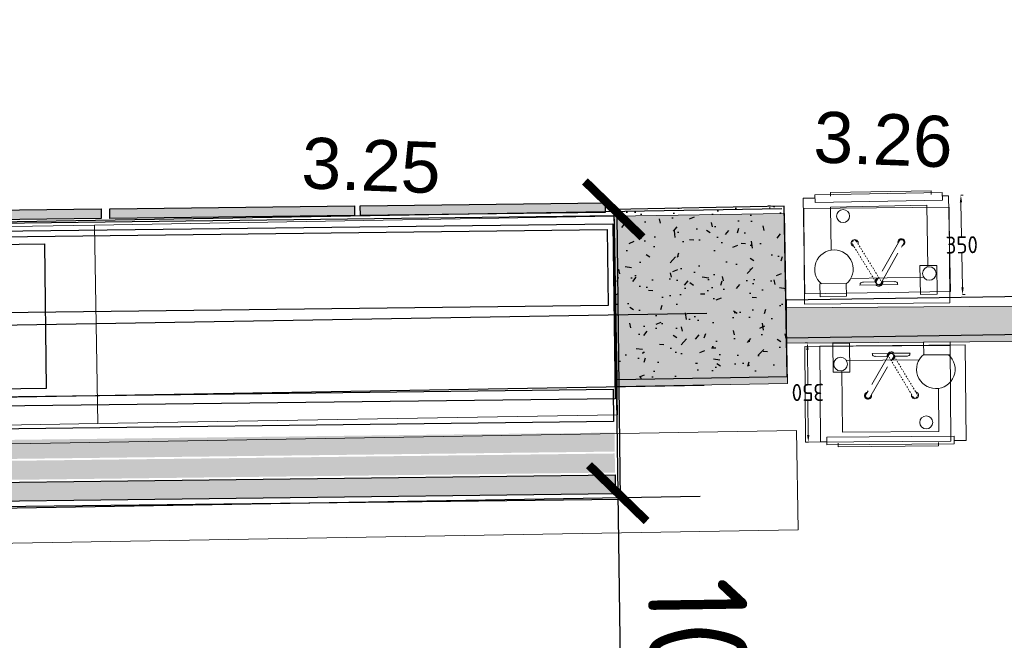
# Model space of a CAD drawing. Header units: millimetres. Extents: x 119024465 to 119292677, y 483022511 to 483148062.
# Tile 69 of 162: x 119092904 to 119096372, y 483057275 to 483059462. Entities that reach past the tile are written whole.
import ezdxf

# ---------------------------------------------------------------- set-up
doc = ezdxf.new("R2010")
doc.units = ezdxf.units.MM
doc.header["$LTSCALE"] = 100
doc.linetypes.add('PHANTOM', pattern=[2.5, 1.25, -0.25, 0.25, -0.25, 0.25, -0.25])
doc.linetypes.add('SMALLDASH', pattern=[0.1, 0.05, -0.05])
doc.layers.get('0').update_dxf_attribs({"linetype": 'CONTINUOUS'})
doc.layers.get('Defpoints').update_dxf_attribs({"linetype": 'CONTINUOUS'})
for name, color, linetype in [('200', 2, 'CONTINUOUS'), ('200-2D', 1, 'CONTINUOUS'), ('200-3D', 1, 'CONTINUOUS'), ('2001', 4, 'CONTINUOUS'), ('202', 2, 'PHANTOM'), ('204', 1, 'CONTINUOUS'), ('204 tekst fdstp', 255, 'CONTINUOUS'), ('28 Hoofddraagconstrunctie.CONSTRUCTEUR', 7, 'CONTINUOUS'), ('28 Hoofddraagconstrunctie.CONSTRUCTEUR Doorsnede-arcering', 7, 'CONTINUOUS'), ('510', 2, 'CONTINUOUS'), ('AL22----_ARC', 8, 'CONTINUOUS'), ('AL28----', 4, 'CONTINUOUS'), ('AL28----_ARC', 8, 'CONTINUOUS'), ('New_0', 7, 'CONTINUOUS'), ('New_22 Binnenwanden', 7, 'CONTINUOUS'), ('New_22 Binnenwanden Deuren', 7, 'CONTINUOUS'), ('New_22 Binnenwanden Doorsnede-arcering', 7, 'CONTINUOUS'), ('New_82 Losse inrichting.LOSSE INRICHTING', 7, 'CONTINUOUS'), ('Overlap', 8, 'CONTINUOUS')]:
    doc.layers.add(name, color=color, linetype=linetype)
doc.styles.add('GENERATED_STYLE_1', font='arial.ttf')
doc.styles.get("Standard").update_dxf_attribs({"font": 'ISOCP.SHX'})
doc.dimstyles.new('PS 1-100', dxfattribs={"dimtxt": 350, "dimasz": 200, "dimexe": 1, "dimexo": 1, "dimgap": 100, "dimtad": 1, "dimdec": 0, "dimzin": 12, "dimdsep": 46, "dimtxsty": 'Standard', "dimblk": 'ARCHTICK', "dimcen": 0.09, "dimclrt": 2, "dimadec": 0, "dimazin": 0, "dimtfac": 1, "dimtdec": 0, "dimtofl": 0, "dimtmove": 0, "dimatfit": 3, "dimfxl": 1, "dimtolj": 1, "dimtzin": 0, "dimarcsym": 0})
doc.dimstyles.get("Standard").update_dxf_attribs({"dimtxt": 0.18, "dimasz": 0.18, "dimexe": 0.18, "dimexo": 0.0625, "dimgap": 0.09, "dimtad": 0, "dimtih": 1, "dimtoh": 1, "dimdec": 4, "dimzin": 0, "dimdsep": 46, "dimtxsty": 'Standard', "dimcen": 0.09, "dimadec": 0, "dimazin": 0, "dimtfac": 1, "dimtdec": 4, "dimtofl": 0, "dimtmove": 0, "dimatfit": 3, "dimfxl": 1, "dimtolj": 1, "dimtzin": 0, "dimarcsym": 0})
pattern_1 = [(360, (-50933.2931881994, 997.1020196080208), (9.992007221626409e-16, 6.985), [5.079999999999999, -1.905]), (90, (-50933.2931881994, 997.1020196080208), (-6.985, 1.443289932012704e-15), [5.079999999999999, -1.905])]

# ---------------------------------------------------------------- blocks, each defined once
blk = doc.blocks.new('600x600')
at = {"layer": 'AL28----_ARC'}
h = blk.add_hatch(dxfattribs=at)
h.set_pattern_fill('AR-CONC', color=256, style=0)
h.set_pattern_definition([(49.99999999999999, (-54450.71053606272, -52812.25792324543), (182.184668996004, -15.93908553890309), [19.05, -209.55]), (355, (-54450.71053606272, -52812.25792324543), (-35.24282597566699, 191.05664288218), [15.24, -167.64]), (100.451, (-54435.52853606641, -52813.58617329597), (146.9425016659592, 175.1166878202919), [16.19, -178.09]), (46.18420000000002, (-54450.71053606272, -52761.45792329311), (271.0790408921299, -42.04232793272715), [28.57499999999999, -314.3249999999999]), (96.63559999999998, (-54428.12063606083, -52764.96142327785), (237.4042344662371, 247.4255558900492), [24.28499999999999, -267.1349999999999]), (351.1840000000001, (-54450.71053606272, -52761.45792329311), (237.4046058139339, 247.4251178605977), [22.86, -251.46]), (21, (-54425.31053607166, -52774.15792328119), (151.6148798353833, -102.2655185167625), [19.05, -209.55]), (326.0000000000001, (-54425.31053607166, -52774.15792328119), (61.80202834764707, 184.1879661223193), [15.24, -167.64]), (71.4514, (-54412.67603605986, -52782.68002325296), (213.4164907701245, 81.92285771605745), [16.19, -178.09]), (37.50000000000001, (-54450.71053606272, -52812.25792324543), (3.088603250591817, 84.55503887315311), [0, -165.608, 0, -170.18, 0, -168.275]), (7.499999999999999, (-54450.71053606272, -52812.25792324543), (66.81966251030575, 100.1805748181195), [0, -97.02799999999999, 0, -161.798, 0, -64.135]), (327.5, (-54507.35253606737, -52812.25792324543), (135.5905951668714, -5.728743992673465), [0, -63.5, 0, -198.12, 0, -262.89]), (317.5, (-54532.75253605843, -52812.25792324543), (148.129181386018, 25.42649103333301), [0, -82.55, 0, -131.572, 0, -186.69])])
h.paths.add_polyline_path([(-300, -300), (300, -300), (300, 300), (-300, 300)])
at = {"layer": 'AL28----'}
blk.add_lwpolyline([(-300, -300), (300, -300), (300, 300), (-300, 300)], close=True, dxfattribs=at)
blk = doc.blocks.new('_ArchTick')
at = {"color": 0, "linetype": 'ByBlock', "const_width": 0.15}
blk.add_lwpolyline([(-0.5, -0.5), (0.5, 0.5)], dxfattribs=at)
blk = doc.blocks.new('*D255')
at = {"layer": '200-3D', "color": 0, "lineweight": -2, "transparency": 16777216}
for p, q in [((119094996.2689631, 483058793.7402517), (119095010.6144854, 483057793.8431541)), ((119095010.6144854, 483057793.8431541), (119095027.9047934, 483056588.6915892))]:
    blk.add_line(p, q, dxfattribs=at)
at = {"layer": 'Defpoints', "color": 0, "transparency": 16777216}
for p in [(119094996.268963, 483058793.7402516), (119095010.6144854, 483057793.843154), (119095010.6144854, 483057793.843154)]:
    blk.add_point(p, dxfattribs=at)
at = {"layer": '200-3D', "color": 0, "lineweight": -2, "transparency": 16777216, "xscale": 200, "yscale": 200, "zscale": 200}
for p, rotation in [((119094996.2689631, 483058793.7402517), 90.82196608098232), ((119095010.6144854, 483057793.8431541), 270.8219660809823)]:
    blk.add_blockref('_ArchTick', p, dxfattribs=dict(at, rotation=rotation))
at = {"layer": '200-3D', "color": 2, "transparency": 16777216, "insert": (119095295.6658935, 483057095.2226804), "char_height": 350, "attachment_point": 5, "rotation": 270.82196608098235}
blk.add_mtext('\\A1;1000', dxfattribs=at)
blk = doc.blocks.new('koeling achterdeuren')
at = {"layer": 'AL28----_ARC'}
h = blk.add_hatch(dxfattribs=at)
h.set_pattern_fill('ANGLE', color=4, angle=2.172100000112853)
h.set_pattern_definition(pattern_1)
h.paths.add_polyline_path([(-254.6299648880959, 58.82689207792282), (607.6956062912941, 58.82689207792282), (607.6956062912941, 25.29854208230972), (-254.6299648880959, 25.29854208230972)])
h.paths.add_polyline_path([(637.8967405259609, 58.82689201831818), (1500.222311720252, 58.82689201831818), (1500.222311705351, 25.29854202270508), (637.8967405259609, 25.29854202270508)])
h.paths.add_polyline_path([(1520.356401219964, 58.82689207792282), (2382.681972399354, 58.82689207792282), (2382.681972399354, 25.29854208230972), (1520.356401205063, 25.29854208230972)])
h = blk.add_hatch(dxfattribs=at)
h.set_pattern_fill('ANGLE', color=4, angle=2.172100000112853)
h.set_pattern_definition([(360, (-50933.2931881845, 1146.282760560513), (9.992007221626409e-16, 6.985), [5.079999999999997, -1.904999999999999]), (90, (-50933.2931881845, 1146.282760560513), (-6.985, 1.443289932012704e-15), [5.079999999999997, -1.904999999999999])])
h.paths.add_polyline_path([(-264.6899598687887, -750.9473487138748), (2406.171743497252, -750.9473487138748), (2406.171743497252, -818.0073948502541), (-264.6899598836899, -818.0073947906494)])
h = blk.add_hatch(dxfattribs=at)
h.set_pattern_fill('ANGLE', color=4, angle=2.172100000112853)
h.set_pattern_definition([(360, (-50933.2931881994, 1072.515705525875), (9.992007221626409e-16, 6.985), [5.079999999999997, -1.904999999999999]), (90, (-50933.2931881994, 1072.515705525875), (-6.985, 1.443289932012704e-15), [5.079999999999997, -1.904999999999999])])
h.paths.add_polyline_path([(-264.6899598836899, -824.7144036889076), (2406.171743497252, -824.7144037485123), (2406.171743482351, -891.7744498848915), (-264.6899598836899, -891.7744498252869)])
h = blk.add_hatch(dxfattribs=at)
h.set_pattern_fill('ANGLE', color=4, angle=2.172100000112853)
h.set_pattern_definition(pattern_1)
h.paths.add_polyline_path([(-264.6899598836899, -900.1280896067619), (2406.171743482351, -900.1280896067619), (2406.17174346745, -967.1881357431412), (-264.689959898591, -967.1881357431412)])
at = {"layer": '200-2D'}
for p, q in [((-276.6886365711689, 13.40397691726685), (2423.311363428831, 13.40397691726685)), ((-276.6886365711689, -986.5960230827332), (-276.6886365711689, 13.40397691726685)), ((2423.311363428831, 13.40397691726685), (2423.311363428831, -986.5960230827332)), ((2423.311363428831, -986.5960230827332), (-276.6886365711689, -986.5960230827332))]:
    blk.add_line(p, q, dxfattribs=at)
for points in [[(-254.6299648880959, 58.82689207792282), (607.6956062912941, 58.82689207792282), (607.6956062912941, 25.29854208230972), (-254.6299648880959, 25.29854208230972)], [(637.8967405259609, 58.82689201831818), (1500.222311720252, 58.82689201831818), (1500.222311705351, 25.29854202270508), (637.8967405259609, 25.29854202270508)], [(1520.356401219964, 58.82689207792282), (2382.681972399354, 58.82689207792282), (2382.681972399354, 25.29854208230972), (1520.356401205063, 25.29854208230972)], [(-264.6899598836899, -14.93681621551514), (2409.52742511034, -14.93681621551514), (2409.52742511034, -631.8879041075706), (-264.689959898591, -631.8879041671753)], [(-237.8445071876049, -35.05449545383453), (2389.393335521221, -35.05449539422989), (2389.393335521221, -303.2946809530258), (-237.8445071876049, -303.2946809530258)], [(-221.073149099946, -61.87918335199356), (406.3829099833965, -61.87918335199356), (406.3829099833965, -571.5348664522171), (-221.073149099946, -571.5348664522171)], [(-264.6899599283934, -598.3595539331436), (2402.816061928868, -598.3595539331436), (2402.816061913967, -712.3619680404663), (-264.6899599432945, -712.3619679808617)], [(-264.6899598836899, -900.1280896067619), (2406.171743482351, -900.1280896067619), (2406.17174346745, -967.1881357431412), (-264.689959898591, -967.1881357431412)]]:
    blk.add_lwpolyline(points, close=True, dxfattribs=at)
blk = doc.blocks.new('*D381')
at = {"layer": '204', "color": 0, "linetype": 'Continuous', "lineweight": 0, "transparency": 16777216}
for p, q in [((46552.87909422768, 18476.2400507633), (46544.27090237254, 18476.2400507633)), ((46552.87909422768, 18126.2400507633), (46544.27090237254, 18126.2400507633))]:
    blk.add_line(p, q, dxfattribs=at)
at = {"layer": '204', "color": 1, "linetype": 'Continuous', "lineweight": 0, "transparency": 16777216}
for p, q in [((46544.45090237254, 18451.2400507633), (46544.45090237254, 18331.3300507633)), ((46544.45090237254, 18151.2400507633), (46544.45090237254, 18271.1500507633))]:
    blk.add_line(p, q, dxfattribs=at)
for points in [[(46540.28423570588, 18451.2400507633), (46548.6175690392, 18451.2400507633), (46544.45090237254, 18476.2400507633)], [(46540.28423570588, 18151.2400507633), (46548.6175690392, 18151.2400507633), (46544.45090237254, 18126.2400507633)]]:
    blk.add_solid(points, dxfattribs=at)
at = {"layer": 'Defpoints', "color": 0, "linetype": 'Continuous', "lineweight": 0, "transparency": 16777216}
for p in [(46544.45090237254, 18476.2400507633), (46552.94159422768, 18476.2400507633), (46552.94159422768, 18126.2400507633)]:
    blk.add_point(p, dxfattribs=at)
at = {"layer": '204', "color": 7, "linetype": 'Continuous', "lineweight": 0, "transparency": 16777216, "insert": (46544.45090237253, 18301.24005076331), "char_height": 60, "attachment_point": 5}
blk.add_mtext('\\A1;350', dxfattribs=at)
blk = doc.blocks.new('Kubus 23[3]_1', base_point=(-12575.71394963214, 31569.60179414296))
at = {"layer": 'New_82 Losse inrichting.LOSSE INRICHTING', "color": 2, "linetype": 'Continuous', "lineweight": 0, "flags": 128}
blk.add_lwpolyline([(-11740.41987499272, 32316.5347287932), (-12614.10305935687, 32268.54834163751), (-12575.71394963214, 31569.60179414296), (-11702.03076526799, 31617.58818129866)], close=True, dxfattribs=at)
blk = doc.blocks.new('D1 24[4]_1')
at = {"layer": 'New_22 Binnenwanden Doorsnede-arcering', "linetype": 'Continuous', "lineweight": 0, "true_color": 0x000000}
for points in [[(-6648.245150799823, 32237.41247626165), (-6715.176891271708, 32234.3888828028), (-6709.535858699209, 32109.51623266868), (-6642.604118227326, 32112.53982612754)], [(-7675.550680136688, 32065.87720468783), (-7608.618939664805, 32068.90079814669), (-7614.259972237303, 32193.7734482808), (-7681.191712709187, 32190.74985482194)]]:
    blk.add_hatch(color=18, dxfattribs=at).paths.add_polyline_path(points)
at = {"layer": 'New_22 Binnenwanden Deuren', "color": 1, "linetype": 'Continuous', "lineweight": 0}
for p, q in [((-6715.176891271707, 32234.3888828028), (-6755.792325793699, 33133.4719637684)), ((-6648.245150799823, 32237.41247626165), (-6715.176891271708, 32234.3888828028)), ((-6715.176891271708, 32234.3888828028), (-6709.535858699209, 32109.51623266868)), ((-6642.604118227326, 32112.53982612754), (-6648.245150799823, 32237.41247626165)), ((-7614.259972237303, 32193.7734482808), (-7681.191712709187, 32190.74985482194)), ((-7681.191712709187, 32190.74985482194), (-7675.550680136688, 32065.87720468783)), ((-7608.618939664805, 32068.90079814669), (-7614.259972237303, 32193.7734482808)), ((-6709.535858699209, 32109.51623266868), (-6642.604118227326, 32112.53982612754)), ((-7675.550680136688, 32065.87720468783), (-7608.618939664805, 32068.90079814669))]:
    blk.add_line(p, q, dxfattribs=at)
at = {"layer": 'New_22 Binnenwanden Deuren', "color": 2, "linetype": 'Continuous', "lineweight": 0}
for p, q in [((-6642.604118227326, 32112.53982612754), (-6648.245150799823, 32237.41247626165)), ((-6642.604118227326, 32112.53982612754), (-6648.245150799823, 32237.41247626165)), ((-7675.550680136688, 32065.87720468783), (-7681.191712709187, 32190.74985482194)), ((-7675.550680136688, 32065.87720468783), (-7681.191712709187, 32190.74985482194))]:
    blk.add_line(p, q, dxfattribs=at)
at = {"layer": 'New_22 Binnenwanden Deuren', "color": 9, "linetype": 'Continuous', "lineweight": 0}
blk.add_arc((-6715.176891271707, 32234.3888828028), 899.9999999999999, 92.5865373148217, 182.5865373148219, dxfattribs=at)
blk = doc.blocks.new('Wall_2_1', base_point=(-9292.414765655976, 32055.40026702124))
at = {"layer": 'New_22 Binnenwanden Doorsnede-arcering', "linetype": 'Continuous', "lineweight": 0, "true_color": 0x000000}
for points in [[(-6648.245159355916, 32237.41246566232), (-6642.60411128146, 32112.53984403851), (-6587.222298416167, 32115.04166342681), (-6592.863346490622, 32239.9143254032)], [(-9295.235281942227, 32117.83660393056), (-9289.59423386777, 31992.96394195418), (-7675.550695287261, 32065.87721413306), (-7681.191703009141, 32190.74983575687)]]:
    blk.add_hatch(color=18, dxfattribs=at).paths.add_polyline_path(points)
at = {"layer": 'New_22 Binnenwanden', "color": 2, "linetype": 'Continuous', "lineweight": 0}
for p, q in [((-6642.604118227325, 32112.53982612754), (-6648.245150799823, 32237.41247626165)), ((-7675.550680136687, 32065.87720468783), (-7681.191712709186, 32190.74985482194))]:
    blk.add_line(p, q, dxfattribs=at)
at = {"layer": 'New_22 Binnenwanden', "color": 2, "linetype": 'Continuous', "lineweight": 0, "flags": 128}
for points in [[(-6592.863330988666, 32239.91431032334), (-6648.245147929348, 32237.41247639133)], [(-6587.222298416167, 32115.04166018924), (-6592.863330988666, 32239.91431032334)], [(-7681.191720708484, 32190.74985446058), (-9295.235281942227, 32117.83659208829)], [(-9295.235281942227, 32117.83659208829), (-9289.594249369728, 31992.96394195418)], [(-6642.604115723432, 32112.53982624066), (-6587.222298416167, 32115.04166018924)], [(-9289.594249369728, 31992.96394195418), (-7675.55068668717, 32065.87720439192)]]:
    blk.add_lwpolyline(points, dxfattribs=at)
at = {"layer": 'New_22 Binnenwanden Deuren', "color": 9, "linetype": 'Continuous', "lineweight": 0}
blk.add_blockref('D1 24[4]_1', (0, 0), dxfattribs=at)
blk = doc.blocks.new('Column_8_1', base_point=(-9597.172904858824, 32133.79878483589))
at = {"layer": '28 Hoofddraagconstrunctie.CONSTRUCTEUR Doorsnede-arcering', "linetype": 'Continuous', "lineweight": 0, "true_color": 0x415994}
blk.add_hatch(color=165, dxfattribs=at).paths.add_polyline_path([(-9880.268949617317, 31817.79778888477), (-9281.171908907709, 31850.70274007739), (-9314.076860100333, 32449.79978078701), (-9913.173900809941, 32416.89482959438)])
at = {"layer": '28 Hoofddraagconstrunctie.CONSTRUCTEUR', "color": 3, "linetype": 'Continuous', "lineweight": 0, "flags": 128}
blk.add_lwpolyline([(-9880.268949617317, 31817.79778888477), (-9281.171908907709, 31850.70274007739), (-9314.076860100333, 32449.79978078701), (-9913.173900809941, 32416.89482959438)], close=True, dxfattribs=at)
blk = doc.blocks.new('Kubus 23[18]_1', base_point=(-26350.10249462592, 30396.06691309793))
at = {"layer": 'New_82 Losse inrichting.LOSSE INRICHTING', "color": 2, "linetype": 'Continuous', "lineweight": 0, "flags": 128}
blk.add_lwpolyline([(-9243.109645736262, 31686.18305827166), (-26369.29704948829, 30745.5401868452), (-26350.10249462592, 30396.06691309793), (-9223.9150908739, 31336.70978452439)], close=True, dxfattribs=at)
blk = doc.blocks.new('Kubus 23[84]_1', base_point=(-11702.03076603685, 31617.58818272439))
at = {"layer": 'New_82 Losse inrichting.LOSSE INRICHTING', "color": 2, "linetype": 'Continuous', "lineweight": 0, "flags": 128}
blk.add_lwpolyline([(-9913.173900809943, 32416.89482959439), (-11740.41987507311, 32316.53473025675), (-11702.03076603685, 31617.58818272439), (-9874.784791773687, 31717.94828206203)], close=True, dxfattribs=at)
blk = doc.blocks.new('Kubus 23[85]_1', base_point=(-11702.03076603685, 31617.58818272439))
at = {"layer": 'New_82 Losse inrichting.LOSSE INRICHTING', "color": 2, "linetype": 'Continuous', "lineweight": 0, "flags": 128}
blk.add_lwpolyline([(-9913.173900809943, 32416.89482959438), (-11740.41987507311, 32316.53473025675), (-11702.03076603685, 31617.58818272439), (-9874.78479177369, 31717.94828206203)], close=True, dxfattribs=at)
blk = doc.blocks.new('Kubus 23[86]_1', base_point=(-11702.03076603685, 31617.58818272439))
at = {"layer": 'New_82 Losse inrichting.LOSSE INRICHTING', "color": 2, "linetype": 'Continuous', "lineweight": 0, "flags": 128}
blk.add_lwpolyline([(-9913.173900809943, 32416.89482959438), (-11740.41987507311, 32316.53473025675), (-11702.03076603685, 31617.58818272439), (-9874.78479177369, 31717.94828206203)], close=True, dxfattribs=at)
blk = doc.blocks.new('Kubus 23[87]_1', base_point=(-11702.03076603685, 31617.58818272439))
at = {"layer": 'New_82 Losse inrichting.LOSSE INRICHTING', "color": 2, "linetype": 'Continuous', "lineweight": 0, "flags": 128}
blk.add_lwpolyline([(-9913.173900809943, 32416.89482959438), (-11740.41987507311, 32316.53473025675), (-11702.03076603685, 31617.58818272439), (-9874.78479177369, 31717.94828206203)], close=True, dxfattribs=at)
blk = doc.blocks.new('Kubus 23[88]_1', base_point=(-11702.03076603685, 31617.58818272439))
at = {"layer": 'New_82 Losse inrichting.LOSSE INRICHTING', "color": 2, "linetype": 'Continuous', "lineweight": 0, "flags": 128}
blk.add_lwpolyline([(-9913.173900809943, 32416.89482959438), (-11740.41987507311, 32316.53473025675), (-11702.03076603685, 31617.58818272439), (-9874.78479177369, 31717.94828206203)], close=True, dxfattribs=at)
blk = doc.blocks.new('Kubus 24[147]_1', base_point=(-9246.988334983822, 32469.99686959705))
at = {"layer": 'New_82 Losse inrichting.LOSSE INRICHTING', "color": 2, "linetype": 'Continuous', "lineweight": 0, "flags": 128}
blk.add_lwpolyline([(-8720.289136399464, 32156.32212057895), (-8735.502964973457, 32493.10285501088), (-9246.988334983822, 32469.99686959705), (-9231.774506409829, 32133.21613516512)], close=True, dxfattribs=at)
blk = doc.blocks.new('Kubus 24[148]_1', base_point=(-9225.005267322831, 31983.36895500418))
at = {"layer": 'New_82 Losse inrichting.LOSSE INRICHTING', "color": 2, "linetype": 'Continuous', "lineweight": 0, "flags": 128}
blk.add_lwpolyline([(-8698.306068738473, 31669.69420598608), (-8713.519897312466, 32006.47494041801), (-9225.005267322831, 31983.36895500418), (-9209.79143874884, 31646.58822057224)], close=True, dxfattribs=at)
blk = doc.blocks.new('haccphandenwasbak')
at = {"layer": '200', "lineweight": 0}
for p, q in [((190.1248848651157, -66.37225287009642), (134.3479262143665, -66.37225287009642)), ((186.8841438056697, -55.96601243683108), (146.8603868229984, -55.96601243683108)), ((267.2153964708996, -66.37225287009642), (211.438437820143, -66.37225287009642)), ((254.7029358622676, -55.96601243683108), (214.8095729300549, -55.96601243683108))]:
    blk.add_line(p, q, dxfattribs=at)
for centre, radius, start, end in [((118.5547392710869, 82.09816293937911), 12.43200310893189, 344.1662192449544, 257.0862333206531), ((283.1488726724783, 82.09816293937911), 12.43200310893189, 282.913766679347, 195.8337807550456), ((200.9411554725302, -56.76238973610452), 14.07955232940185, 96.83700639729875, 176.7574662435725), ((200.781661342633, -57.17079054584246), 14.07955232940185, 220.8085627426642, 319.1914372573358), ((200.9411554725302, -56.76238973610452), 14.07955232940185, 334.2825390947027, 21.91054103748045)]:
    blk.add_arc(centre, radius, start, end, dxfattribs=at)
at = {"layer": '200-2D', "linetype": 'Continuous', "lineweight": 0}
for points in [[(35.37729609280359, 58.85494358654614), (35.37729609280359, 210.6861268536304), (374.9988106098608, 210.6861268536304), (374.9988106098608, -6.029628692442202)], [(358.8462448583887, -42.42007947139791), (102.6466346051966, -42.42007947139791)]]:
    blk.add_lwpolyline(points, dxfattribs=at)
for points in [[(346.6967977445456, -1.414053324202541), (406.1307607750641, -1.414053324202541), (406.1307607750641, -103.2222006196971), (346.6967977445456, -103.2222006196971)], [(-7.075723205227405, -59.38806782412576), (86.32012729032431, -59.38806782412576), (86.32012729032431, -104.6362539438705), (-7.075723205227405, -104.6362539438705)]]:
    blk.add_lwpolyline(points, close=True, dxfattribs=at)
for centre, radius in [((79.24484406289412, 178.1639862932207), 23.02775162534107), ((379.2441565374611, -29.69403391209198), 24.04219283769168)]:
    blk.add_circle(centre, radius, dxfattribs=at)
blk.add_arc((43.86754797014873, -8.484102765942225), 67.87217059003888, 308.7173122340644, 228.5901700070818, dxfattribs=at)
at = {"layer": '202', "linetype": 'SMALLDASH', "lineweight": 0}
blk.add_lwpolyline([(195.1076035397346, -64.02114632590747), (109.4709351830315, 80.6313936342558, -0.6814660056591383), (124.2095922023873, 89.35691952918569), (209.8462605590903, -55.29562043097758, -0.6814660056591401)], format="xyb", close=True, dxfattribs=at)
at = {"layer": '202', "lineweight": 0}
blk.add_lwpolyline([(206.5960084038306, -64.02114632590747), (292.2326767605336, 80.6313936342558, 0.6814660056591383), (277.4940197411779, 89.35691952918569), (191.8573513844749, -55.29562043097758, 0.6814660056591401)], format="xyb", close=True, dxfattribs=at)
at = {"layer": '204', "lineweight": 0}
for p, q in [((188.762768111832, -55.96601243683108), (186.7537497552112, -55.96601243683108)), ((211.438437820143, -66.37225287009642), (190.1248848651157, -66.37225287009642)), ((214.8095729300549, -55.96601243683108), (212.8005545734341, -55.96601243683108))]:
    blk.add_line(p, q, dxfattribs=at)
at = {"layer": '204', "linetype": 'Continuous', "lineweight": 0}
blk.add_lwpolyline([(430.1874277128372, 243.2080502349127), (452.334150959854, 243.2080502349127), (452.334150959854, -93.91650919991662), (-60.16828600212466, -93.91650919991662), (-60.16828600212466, 243.2080502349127), (-18.39635236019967, 243.2080502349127)], dxfattribs=at)
at = {"layer": '204', "lineweight": 0}
for centre, radius, start, end in [((121.2448965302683, -61.16913265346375), 14.09829233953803, 338.3423238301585, 1.635169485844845), ((144.4283758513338, -67.14566691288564), 11.10560536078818, 77.56168930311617, 144.9438099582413), ((132.8603146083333, -54.46296789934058), 14.08052431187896, 352.5004847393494, 353.872209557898), ((200.9411554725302, -56.76238973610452), 12.07912599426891, 104.5261626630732, 198.9938687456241), ((200.9411554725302, -56.76238973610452), 12.07912599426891, 279.7536786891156, 14.22138477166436), ((268.7030080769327, -54.46296789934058), 14.08052431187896, 186.127790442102, 187.4995152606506), ((257.1349468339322, -67.14566691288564), 11.10560536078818, 35.05619004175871, 102.4383106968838), ((280.3184261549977, -61.16913265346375), 14.09829233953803, 178.3648305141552, 201.6576761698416)]:
    blk.add_arc(centre, radius, start, end, dxfattribs=at)
at = {"layer": '510', "linetype": 'Continuous', "lineweight": 0}
blk.add_lwpolyline([(-18.39635236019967, 254.5202596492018), (430.1874277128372, 254.5202596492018), (430.1874277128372, 227.6541152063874), (-18.39635236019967, 227.6541152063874)], close=True, dxfattribs=at)
blk.add_lwpolyline([(36.79226474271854, 248.864046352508), (36.79226474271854, 261.590091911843), (390.5647856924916, 261.590091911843), (390.5647856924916, 248.864046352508)], dxfattribs=at)
at = {"layer": '204', "linetype": 'Continuous', "lineweight": 0}
dim = blk.add_linear_dim(base=(495.2812653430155, 243.9499099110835), p1=(503.7719571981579, -106.0500900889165), p2=(503.7719571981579, 243.9499099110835), angle=90, dimstyle='Standard', override={"dimtxt": 60, "dimasz": 25, "dimdec": 0, "dimdsep": 0, "dimclrd": 1, "dimclrt": 7, "dimtdec": 0, "dimtfillclr": 1, "dimlwd": 0, "dimlwe": 0}, dxfattribs=at)
dim.commit()
dim.dimension.update_dxf_attribs({"geometry": '*D381', "text_midpoint": (495.2812653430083, 68.9499099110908), "insert": (-46049.16963702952, -18232.29014085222)})

msp = doc.modelspace()

# ---------------------------------------------------------------- linework, layer by layer
at = {"layer": '200-3D'}
for p, q in [((119078483.9697312, 483058140.7951794), (119095324.6764427, 483058427.9036492)), ((119078474.3569645, 483057887.3505495), (119095315.063676, 483058174.4590194)), ((119078459.5137892, 483057496.0040013), (119095300.2205008, 483057783.1124712))]:
    msp.add_line(p, q, dxfattribs=at)
at = {"layer": '2001'}
msp.add_lwpolyline([(119095605.212494, 483058474.6836243), (119097295.6520596, 483058500.8764171), (119097294.8385816, 483058365.7756985), (119095604.399016, 483058339.5829058)], close=True, dxfattribs=at)
at = {"layer": 'Overlap'}
msp.add_line((119081774.7574015, 483058559.9550334), (119095588.759957, 483058797.3371207), dxfattribs=at)

# ---------------------------------------------------------------- block references
at = {"layer": '200-2D', "rotation": 0.6962523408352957}
msp.add_blockref('koeling achterdeuren', (119092583.9016372, 483058728.8654878), dxfattribs=at)
at = {"layer": '204 tekst fdstp'}
for p, rotation in [((119095727.9033223, 483058590.6279222), 1.021965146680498), ((119096174.6527913, 483058221.8869705), 180.4917393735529)]:
    msp.add_blockref('haccphandenwasbak', p, dxfattribs=dict(at, rotation=rotation))
at = {"layer": '28 Hoofddraagconstrunctie.CONSTRUCTEUR', "color": 3, "lineweight": 0, "rotation": 357.8278999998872}
msp.add_blockref('Column_8_1', (119095302.6230259, 483058474.6322616), dxfattribs=at)
at = {"layer": 'AL22----_ARC', "rotation": 1.055776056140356}
msp.add_blockref('600x600', (119095301.7457502, 483058499.3188998), dxfattribs=at)
at = {"layer": 'New_22 Binnenwanden', "color": 2, "lineweight": 0, "rotation": 357.8278999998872}
msp.add_blockref('Wall_2_1', (119095604.1907944, 483058384.7393696), dxfattribs=at)
at = {"layer": 'New_82 Losse inrichting.LOSSE INRICHTING', "color": 2, "linetype": 'Continuous', "lineweight": 0, "rotation": 357.8278999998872}
for name, p in [('Kubus 23[84]_1', (119093179.7125147, 483058038.5692354)), ('Kubus 23[85]_1', (119093179.7125147, 483058038.5692354)), ('Kubus 23[86]_1', (119093179.7125147, 483058038.5692354)), ('Kubus 23[87]_1', (119093179.7125147, 483058038.5692354)), ('Kubus 23[88]_1', (119093179.7125147, 483058038.5692354)), ('Kubus 24[147]_1', (119095665.2983014, 483058797.3163638)), ('Kubus 23[3]_1', (119092304.838338, 483058023.7309811)), ('Kubus 23[18]_1', (119078495.8684188, 483057373.1053796)), ('Kubus 24[148]_1', (119095668.821784, 483058310.2049108))]:
    msp.add_blockref(name, p, dxfattribs=at)

# ---------------------------------------------------------------- texts
at = {"layer": 'New_0', "color": 5, "linetype": 'Continuous', "lineweight": 0, "char_height": 180, "attachment_point": 8, "rotation": 357.82789999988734, "style": 'GENERATED_STYLE_1'}
for s, insert in [('\\A1;3.26', (119095941.8619035, 483058947.9198078)), ('\\A1;3.25', (119094138.6178697, 483058856.6136211))]:
    msp.add_mtext(s, dxfattribs=dict(at, insert=insert))

# ---------------------------------------------------------------- dimensions: what is measured, and where the dimension line sits
at = {"layer": '200-3D'}
dim = msp.add_aligned_dim(p1=(119094996.268963, 483058793.7402518), p2=(119095010.6144854, 483057793.8431541), distance=-8.550596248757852e-10, dimstyle='PS 1-100', dxfattribs=at)
dim.commit()
dim.dimension.update_dxf_attribs({"geometry": '*D255', "text_midpoint": (119095295.6658935, 483057095.2226804)})

doc.saveas('drawing.dxf')
